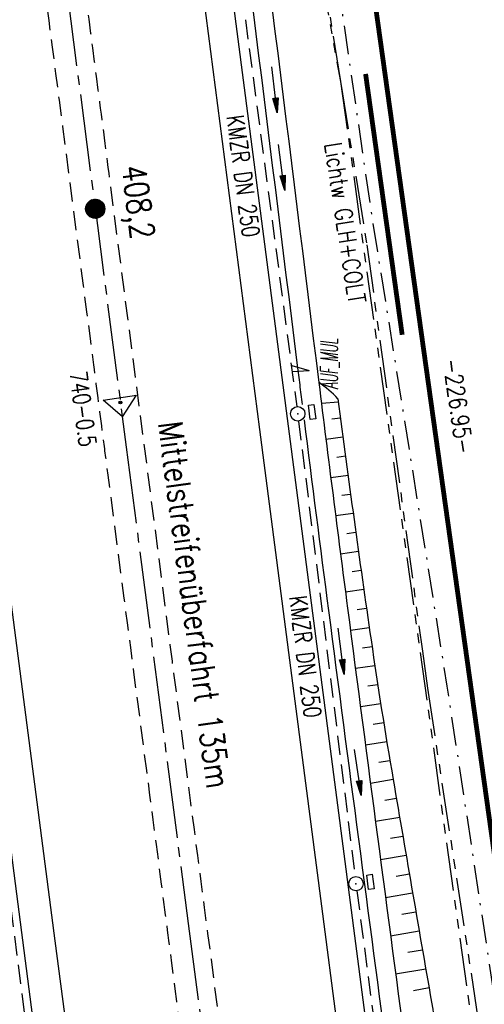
# Model space of a CAD drawing. Extents: x 446224 to 446791, y 446199 to 447379.
# Tile 51 of 113: x 446470 to 446519, y 446917 to 447019. Entities that reach past the tile are written whole.
import ezdxf
from ezdxf.enums import TextEntityAlignment as Align

# ---------------------------------------------------------------- set-up
doc = ezdxf.new("R2010")
doc.units = 0
doc.header["$LTSCALE"] = 2
doc.header["$MEASUREMENT"] = 0
for name, pattern in [('ACHSE', [5.5, 4, -0.5, 0.5, -0.5]), ('AUSGEZOGEN', [0]), ('BAB-FM2', [2.6, 1.5, -0.5, 0.1, -0.5]), ('GEMARKBAB', [3.7, 2, -0.5, 0.1, -0.5, 0.1, -0.5]), ('GESTRICH-X2', [1.5, 1, -0.5]), ('PHANTOMX2', [5, 2.5, -0.5, 0.5, -0.5, 0.5, -0.5])]:
    doc.linetypes.add(name, pattern=pattern)
doc.layers.get('0').update_dxf_attribs({"linetype": 'AUSGEZOGEN'})
for name, color, linetype in [('201-ABSTAND', 8, 'AUSGEZOGEN'), ('201-GEMARKGRZ', 7, 'GEMARKBAB'), ('201-GRENZL-BAB', 7, 'AUSGEZOGEN'), ('ACHSETOP', 250, 'ACHSE'), ('ANMERKUNG', 7, 'CONTINUOUS'), ('BAB_FM', 5, 'BAB-FM2'), ('BOESCHG', 250, 'AUSGEZOGEN'), ('BW-SCHRIFT', 250, 'AUSGEZOGEN'), ('FBRTOP', 250, 'AUSGEZOGEN'), ('HEKT_B', 250, 'CONTINUOUS'), ('KANAL', 7, 'GESTRICH-X2'), ('Lichtwellenleiter COLT', 46, 'PHANTOMX2'), ('Lichtwellenleiter GLH', 46, 'PHANTOMX2'), ('MS-UEBERFAHRT', 250, 'GESTRICH-X2'), ('MULDE', 250, 'AUSGEZOGEN'), ('Netzknoten_PKT', 7, 'CONTINUOUS'), ('Netzknoten_PKT-NR', 7, 'CONTINUOUS'), ('Netzknoten_SIGNATUR', 7, 'CONTINUOUS'), ('PFEIL', 7, 'CONTINUOUS'), ('PFEILTOP', 200, 'AUSGEZOGEN'), ('SCHSYMBOL', 200, 'AUSGEZOGEN'), ('TEXTO', 4, 'CONTINUOUS')]:
    doc.layers.add(name, color=color, linetype=linetype)
doc.styles.add('ROMANS', font='romans.shx', dxfattribs={"width": 0.8})

# ---------------------------------------------------------------- blocks, each defined once
blk = doc.blocks.new('*X15')
at = {"color": 0}
for p, q in [((212.23, 257.39), (213.24, 258.4)), ((212.24, 257.33), (213.31, 258.4)), ((212.24, 257.47), (213.17, 258.4)), ((212.24, 257.26), (213.37, 258.39)), ((212.24, 257.55), (213.09, 258.39)), ((212.25, 257.2), (213.43, 258.38)), ((212.26, 257.63), (213, 258.37)), ((212.27, 257.14), (213.49, 258.37)), ((212.28, 257.09), (213.55, 258.35)), ((212.29, 257.73), (212.9, 258.35)), ((212.3, 257.04), (213.6, 258.33)), ((212.32, 256.99), (213.65, 258.31)), ((212.34, 257.86), (212.78, 258.29)), ((212.35, 256.94), (213.69, 258.29)), ((212.37, 256.9), (213.74, 258.26)), ((212.4, 256.85), (213.78, 258.24)), ((212.43, 256.81), (213.83, 258.21)), ((212.46, 256.77), (213.86, 258.18)), ((212.49, 256.73), (213.9, 258.14)), ((212.53, 256.7), (213.94, 258.11)), ((212.56, 256.66), (213.97, 258.07)), ((212.6, 256.63), (214.01, 258.03)), ((212.64, 256.6), (214.04, 257.99)), ((212.68, 256.57), (214.07, 257.95)), ((212.73, 256.54), (214.09, 257.91)), ((212.77, 256.52), (214.12, 257.86)), ((212.82, 256.49), (214.14, 257.82)), ((212.87, 256.47), (214.16, 257.77)), ((212.92, 256.45), (214.18, 257.72)), ((212.97, 256.44), (214.2, 257.66)), ((213.03, 256.42), (214.21, 257.6)), ((213.09, 256.41), (214.22, 257.54)), ((213.16, 256.41), (214.23, 257.48)), ((213.22, 256.4), (214.23, 257.41)), ((213.3, 256.41), (214.23, 257.34)), ((213.38, 256.41), (214.22, 257.26)), ((213.46, 256.43), (214.2, 257.17)), ((213.56, 256.46), (214.18, 257.07)), ((213.69, 256.51), (214.12, 256.95))]:
    blk.add_line(p, q, dxfattribs=at)
blk = doc.blocks.new('SRMAST2')
at = {"color": 0}
blk.add_circle((0, 0), 0.999, dxfattribs=at)
blk.add_point((0, 0), dxfattribs=at)
blk.add_blockref('*X15', (-213.23, -257.4))
blk = doc.blocks.new('GST')
at = {"color": 0}
blk.add_circle((0, 0), 0.75, dxfattribs=at)
blk.add_point((0, 0), dxfattribs=at)
blk = doc.blocks.new('13')
blk.add_lwpolyline([(0.76, 1.22), (-0.75, 1.22), (-0.75, 1.8), (0.76, 1.8)], close=True)
at = {"rotation": 180}
blk.add_blockref('GST', (0, 0), dxfattribs=at)
blk = doc.blocks.new('PFEIL2')
at = {"color": 0}
for p, q in [((0.88, 0), (-2.4, -0.01)), ((0.88, -0.27), (0.88, 0.28)), ((0.88, 0.28), (2.43, 0.01)), ((0.91, 0.27), (0.88, 0.26)), ((0.97, 0.26), (0.88, 0.25)), ((1.02, 0.25), (0.88, 0.23)), ((1.07, 0.24), (0.88, 0.21)), ((1.13, 0.23), (0.88, 0.19)), ((1.18, 0.22), (0.88, 0.17)), ((1.24, 0.21), (0.88, 0.15)), ((1.29, 0.21), (0.88, 0.14)), ((1.34, 0.2), (0.88, 0.12)), ((1.4, 0.19), (0.88, 0.1)), ((1.45, 0.18), (0.88, 0.08)), ((1.51, 0.17), (0.88, 0.06)), ((1.56, 0.16), (0.88, 0.04)), ((1.61, 0.15), (0.88, 0.02)), ((1.67, 0.14), (0.88, 0.01)), ((1.72, 0.13), (0.88, -0.01)), ((1.78, 0.12), (0.88, -0.03)), ((1.83, 0.11), (0.88, -0.05)), ((1.88, 0.1), (0.88, -0.07)), ((1.94, 0.09), (0.88, -0.09)), ((2.05, 0.08), (0.88, -0.12)), ((1.99, 0.08), (0.88, -0.11)), ((2.1, 0.07), (0.88, -0.14)), ((2.15, 0.06), (0.88, -0.16)), ((2.21, 0.05), (0.88, -0.18)), ((2.26, 0.04), (0.88, -0.2)), ((2.32, 0.03), (0.88, -0.22)), ((2.37, 0.02), (0.88, -0.23)), ((2.42, 0.01), (0.88, -0.25)), ((2.43, 0.01), (0.88, -0.27))]:
    blk.add_line(p, q, dxfattribs=at)
blk = doc.blocks.new('PKT')
at = {"color": 0}
blk.add_circle((0, 0), 0.15, dxfattribs=at)
blk.add_point((0, 0), dxfattribs=at)
blk = doc.blocks.new('Station_Netzknoten')
at = {"layer": 'Netzknoten_SIGNATUR'}
for p, q in [((-1.75, 0.5), (1.75, 0.5)), ((0, -1.5), (-1.75, 0.5)), ((0, -1.5), (1.75, 0.5))]:
    blk.add_line(p, q, dxfattribs=at)
blk.add_point((0, 0), dxfattribs=at)

msp = doc.modelspace()

# ---------------------------------------------------------------- linework, layer by layer
at = {"layer": '201-GEMARKGRZ', "const_width": 0.5, "flags": 128}
msp.add_lwpolyline([(446506.16, 447013.77), (446509.97, 446986.63)], dxfattribs=at)
at = {"layer": '201-GRENZL-BAB', "const_width": 0.5, "flags": 128}
msp.add_lwpolyline([(446499.79, 447073.66), (446531.08, 446850.38)], dxfattribs=at)
at = {"layer": 'ACHSETOP'}
for p, q in [((446465.11, 447098.9), (446481.25, 446974.95)), ((446481.25, 446974.95), (446487.7, 446925.37)), ((446487.7, 446925.37), (446497.38, 446850.99))]:
    msp.add_line(p, q, dxfattribs=at)
at = {"layer": 'BAB_FM', "flags": 128}
msp.add_lwpolyline([(446480.79, 447302.55), (446478.15, 447289.43), (446476.49, 447271.89), (446476.53, 447247.9), (446484.51, 447175.57), (446483.9, 447156.33), (446485.1, 447147.91), (446492.37, 447098.44), (446506.72, 446999.46), (446514.63, 446950.07), (446522.15, 446900.63), (446529.74, 446851.2), (446535.6, 446801.53), (446540.64, 446745.55), (446545.8, 446702.01), (446555.7, 446623.64), (446560.33, 446603.07)], dxfattribs=at)
at = {"layer": 'BOESCHG'}
for p, q in [((446503.33, 446979.63), (446501.56, 446979.47)), ((446503.29, 446979.92), (446503.29, 446979.92)), ((446503.29, 446979.92), (446503.29, 446979.92)), ((446502.66, 446977.87), (446503.54, 446977.98)), ((446503.55, 446977.94), (446503.55, 446977.94)), ((446503.55, 446977.94), (446503.55, 446977.94)), ((446502.03, 446975.76), (446503.8, 446976)), ((446503.81, 446975.96), (446503.81, 446975.96)), ((446503.81, 446975.96), (446503.81, 446975.96)), ((446503.17, 446973.9), (446504.07, 446974.02)), ((446504.07, 446973.98), (446504.07, 446973.98)), ((446504.07, 446973.98), (446504.07, 446973.98)), ((446502.53, 446971.79), (446504.33, 446972.03)), ((446504.34, 446971.99), (446504.34, 446971.99)), ((446504.34, 446971.99), (446504.34, 446971.99)), ((446503.69, 446969.93), (446504.6, 446970.05)), ((446504.61, 446970.01), (446504.61, 446970.01)), ((446504.61, 446970.01), (446504.61, 446970.01)), ((446503.04, 446967.82), (446504.87, 446968.07)), ((446504.88, 446968.03), (446504.88, 446968.03)), ((446504.88, 446968.03), (446504.88, 446968.03)), ((446504.22, 446965.96), (446505.15, 446966.09)), ((446505.15, 446966.05), (446505.15, 446966.05)), ((446505.15, 446966.05), (446505.15, 446966.05)), ((446503.55, 446963.85), (446505.42, 446964.11)), ((446505.43, 446964.07), (446505.43, 446964.07)), ((446505.43, 446964.07), (446505.43, 446964.07)), ((446504.75, 446961.99), (446505.7, 446962.13)), ((446505.7, 446962.09), (446505.7, 446962.09)), ((446505.7, 446962.09), (446505.7, 446962.09)), ((446504.06, 446959.87), (446505.98, 446960.15)), ((446505.98, 446960.11), (446505.98, 446960.11)), ((446505.98, 446960.11), (446505.98, 446960.11)), ((446505.29, 446958.03), (446506.26, 446958.17)), ((446506.26, 446958.13), (446506.27, 446958.13)), ((446506.26, 446958.13), (446506.27, 446958.13)), ((446504.58, 446955.9), (446506.55, 446956.19)), ((446506.55, 446956.15), (446506.55, 446956.15)), ((446506.55, 446956.15), (446506.55, 446956.15)), ((446505.84, 446954.06), (446506.83, 446954.21)), ((446506.84, 446954.17), (446506.84, 446954.17)), ((446506.84, 446954.17), (446506.84, 446954.17)), ((446505.1, 446951.93), (446507.13, 446952.23)), ((446507.13, 446952.19), (446507.13, 446952.19)), ((446507.13, 446952.19), (446507.13, 446952.19)), ((446506.39, 446950.09), (446507.43, 446950.25)), ((446507.43, 446950.21), (446507.43, 446950.21)), ((446507.43, 446950.21), (446507.43, 446950.21)), ((446505.62, 446947.94), (446507.73, 446948.28)), ((446507.74, 446948.24), (446507.74, 446948.24)), ((446507.74, 446948.24), (446507.74, 446948.24)), ((446506.96, 446946.13), (446508.05, 446946.3)), ((446508.05, 446946.26), (446508.05, 446946.26)), ((446508.05, 446946.26), (446508.05, 446946.26)), ((446506.14, 446943.96), (446508.37, 446944.33)), ((446508.37, 446944.29), (446508.37, 446944.29)), ((446508.37, 446944.29), (446508.37, 446944.29)), ((446507.55, 446942.16), (446508.69, 446942.35)), ((446508.7, 446942.31), (446508.7, 446942.31)), ((446508.7, 446942.31), (446508.7, 446942.31)), ((446506.67, 446939.98), (446509.03, 446940.38)), ((446509.03, 446940.34), (446509.04, 446940.34)), ((446509.03, 446940.34), (446509.04, 446940.34)), ((446508.15, 446938.2), (446509.37, 446938.41)), ((446509.37, 446938.37), (446509.37, 446938.37)), ((446509.37, 446938.37), (446509.37, 446938.37)), ((446507.19, 446936.01), (446509.71, 446936.44)), ((446509.71, 446936.4), (446509.71, 446936.4)), ((446509.71, 446936.4), (446509.71, 446936.4)), ((446508.75, 446934.25), (446510.04, 446934.47)), ((446510.05, 446934.43), (446510.05, 446934.43)), ((446510.05, 446934.43), (446510.05, 446934.43)), ((446507.71, 446932.04), (446510.38, 446932.5)), ((446510.39, 446932.46), (446510.39, 446932.46)), ((446510.39, 446932.46), (446510.39, 446932.46)), ((446509.35, 446930.29), (446510.72, 446930.53)), ((446510.73, 446930.49), (446510.73, 446930.49)), ((446510.73, 446930.49), (446510.73, 446930.49)), ((446508.24, 446928.07), (446511.06, 446928.55)), ((446511.07, 446928.51), (446511.07, 446928.52)), ((446511.07, 446928.51), (446511.07, 446928.52)), ((446509.95, 446926.33), (446511.4, 446926.58)), ((446511.41, 446926.54), (446511.41, 446926.54)), ((446511.41, 446926.54), (446511.41, 446926.54)), ((446508.76, 446924.1), (446511.74, 446924.61)), ((446511.75, 446924.57), (446511.75, 446924.57)), ((446511.75, 446924.57), (446511.75, 446924.57)), ((446510.55, 446922.38), (446512.08, 446922.64)), ((446512.09, 446922.6), (446512.09, 446922.6)), ((446512.09, 446922.6), (446512.09, 446922.6)), ((446509.29, 446920.13), (446512.42, 446920.67)), ((446512.43, 446920.63), (446512.43, 446920.63)), ((446512.43, 446920.63), (446512.43, 446920.63)), ((446511.16, 446918.42), (446512.77, 446918.7)), ((446512.77, 446918.66), (446512.77, 446918.66)), ((446512.77, 446918.66), (446512.77, 446918.66))]:
    msp.add_line(p, q, dxfattribs=at)
at = {"layer": 'BOESCHG', "flags": 128}
msp.add_lwpolyline([(446503.28, 446979.96, 0.003719), (446506.73, 446954.88, 0.0064), (446509.03, 446940.35, 0.000505), (446513.15, 446916.45, -0.002169), (446514.09, 446910.89, -0.003232), (446516.91, 446893.04, -0.003453), (446519.33, 446876.3, -0.012573), (446522.47, 446848.13, 0.010866), (446526, 446815.52, 0.000539), (446528.66, 446795.26, 0.00089), (446530.31, 446783.01, 0.002609), (446534.49, 446753.41, -0.003347), (446537.72, 446730.32, -0.002531), (446538.59, 446723.52, -0.00106), (446540.56, 446707.26, -0.007087), (446541.64, 446696.89, 0.002565), (446544.36, 446668.21, 0.012146), (446544.89, 446663.94, 0.003958), (446546.95, 446650.9)], format="xyb", dxfattribs=at)
at = {"layer": 'BOESCHG'}
msp.add_arc((446494.74, 446972.07), 11.63, 42.7496, 55.7671, dxfattribs=at)
at = {"layer": 'FBRTOP'}
for p, q in [((446483.16, 447068.69), (446495.13, 446976.76)), ((446495.13, 446976.76), (446501.58, 446927.18)), ((446467.36, 446973.14), (446473.82, 446923.56)), ((446501.58, 446927.18), (446511.26, 446852.8)), ((446473.82, 446923.56), (446483.5, 446849.19))]:
    msp.add_line(p, q, dxfattribs=at)
at = {"layer": 'FBRTOP', "flags": 128}
msp.add_lwpolyline([(446499.34, 446706.44), (446495.92, 446730.81), (446492.49, 446755.46), (446489.22, 446780.18), (446485.99, 446804.89), (446482.75, 446829.62), (446479.53, 446854.37), (446476.32, 446879.03), (446473.06, 446903.8), (446469.86, 446928.47), (446466.65, 446953.23), (446463.45, 446977.73), (446460.22, 447002.45), (446457, 447027.2), (446453.77, 447051.82)], dxfattribs=at)
at = {"layer": 'FBRTOP'}
msp.add_lwpolyline([(446489.74, 447041.42), (446498.1, 446977.14), (446504.56, 446927.56), (446514.24, 446853.19), (446517.47, 446828.4), (446519.55, 446812.43), (446520.7, 446803.63), (446523.97, 446778.88), (446527.31, 446754.15), (446530.7, 446729.42), (446534.17, 446704.7), (446534.82, 446700.08), (446537.67, 446679.96), (446541.18, 446655.21), (446544.69, 446630.46), (446548.2, 446605.7), (446551.32, 446583.69)], dxfattribs=at)
at = {"layer": 'KANAL'}
for p, q in [((446492.47, 447028.31), (446499, 446979.16)), ((446499.19, 446977.66), (446505.06, 446930.28)), ((446468.47, 446932.97), (446474.66, 446884.84)), ((446505.25, 446928.78), (446511.56, 446880.78))]:
    msp.add_line(p, q, dxfattribs=at)
at = {"layer": 'Lichtwellenleiter COLT'}
for p, q in [((446496.05, 447054.34), (446503.54, 447012.99)), ((446503.54, 447012.99), (446517.67, 446911.71))]:
    msp.add_line(p, q, dxfattribs=at)
at = {"layer": 'Lichtwellenleiter GLH'}
for p, q in [((446499.63, 447037.46), (446503.54, 447012.99)), ((446503.54, 447012.99), (446506.29, 446995.98)), ((446506.29, 446995.98), (446512.07, 446953.71)), ((446512.07, 446953.71), (446512.6, 446949.86)), ((446512.6, 446949.86), (446519.41, 446905.34))]:
    msp.add_line(p, q, dxfattribs=at)
at = {"layer": 'MS-UEBERFAHRT', "flags": 128}
for points in [[(446492.68, 446901.87, 0.000014), (446491.96, 446907.42, 0.000123), (446491.88, 446908.06, 0.00001), (446486.21, 446951.44, -0.000105), (446485.7, 446955.36), (446479.62, 447002.2, -0.000148), (446478.34, 447012.07, -0.000062), (446475.29, 447035.71)], [(446471.1, 447035.19, -0.000104), (446472, 447028.45, -0.000808), (446472.11, 447027.59, -0.000034), (446477.84, 446983.49, 0.000191), (446478.85, 446975.7, 0.000074), (446479.33, 446972.02, -0.000007), (446484.69, 446931.05, -0.000393), (446485.79, 446922.56, -0.000157), (446488.53, 446901.35)]]:
    msp.add_lwpolyline(points, format="xyb", dxfattribs=at)
at = {"layer": 'MULDE'}
for points in [[(446487.49, 447094.49, -0.000911), (446489.84, 447074.37, 0.001684), (446492.05, 447055.71, 0.000718), (446492.17, 447054.72, 0.00001), (446501.29, 446981.68, 0.001378), (446504.28, 446958.2, 0.00068), (446510.55, 446910.61, 0.00068)], [(446488.51, 447068.46, 0.001172), (446490.07, 447055.47, 0.000718), (446490.19, 447054.47, 0.00001), (446499.3, 446981.44, 0.00012), (446499.56, 446979.39, 0.00068)], [(446499.76, 446977.79, 0.001164), (446502.3, 446957.94, 0.00068), (446508.57, 446910.35, 0.00068)]]:
    msp.add_lwpolyline(points, format="xyb", dxfattribs=at)

# ---------------------------------------------------------------- block references
at = {"layer": 'HEKT_B'}
msp.add_blockref('SRMAST2', (446478.02, 446999.74), dxfattribs=at)
at = {"layer": 'Netzknoten_PKT'}
msp.add_blockref('PKT', (446480.64, 446979.59), dxfattribs=at)
at = {"layer": 'Netzknoten_SIGNATUR', "rotation": 8.200787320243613}
msp.add_blockref('Station_Netzknoten', (446480.64, 446979.59), dxfattribs=at)
at = {"layer": 'PFEIL'}
for p, rotation in [((446497.41, 447004.06), 277.5757000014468), ((446503.62, 446953.71), 277.0651000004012)]:
    msp.add_blockref('PFEIL2', p, dxfattribs=dict(at, rotation=rotation))
at = {"layer": 'PFEILTOP'}
for p, rotation in [((446496.67, 447012.13), 276.3472846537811), ((446505.36, 446941.09), 277.9939140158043)]:
    msp.add_blockref('PFEIL2', p, dxfattribs=dict(at, rotation=rotation))
at = {"layer": 'SCHSYMBOL', "rotation": 277.4164}
for p in [(446499.1, 446978.41), (446505.16, 446929.52)]:
    msp.add_blockref('13', p, dxfattribs=at)

# ---------------------------------------------------------------- texts
at = {"layer": '201-ABSTAND', "insert": (446515.81, 446979.21), "char_height": 1.8, "attachment_point": 5, "rotation": 277.9755, "style": 'ROMANS'}
msp.add_mtext('-226.95-', dxfattribs=at)
at = {"layer": 'ANMERKUNG', "style": 'ROMANS', "oblique": 7, "width": 0.5}
for s, p in [('AUF_MUL', (446503.28, 446980.96)), ('V', (446500.29, 446982.56))]:
    msp.add_text(s, height=1.8, rotation=90, dxfattribs=at).set_placement(p)
at = {"layer": 'BW-SCHRIFT', "style": 'ROMANS', "width": 0.8}
msp.add_text('Mittelstreifenüberfahrt 135m', height=2.5, rotation=277.5863, dxfattribs=at).set_placement((446484.57, 446977.45))
at = {"layer": 'HEKT_B', "style": 'ROMANS', "width": 0.8}
msp.add_text('408,2', height=2.5, rotation=277.4164, dxfattribs=at).set_placement((446480.78, 447004.12))
at = {"layer": 'Lichtwellenleiter GLH', "style": 'ROMANS', "width": 0.8}
msp.add_text('Lichtw GLH+COLT', height=1.8, rotation=278.6217, dxfattribs=at).set_placement((446501.87, 447006.51))
at = {"layer": 'Netzknoten_PKT-NR', "style": 'ROMANS', "width": 0.75}
msp.add_text('740-0.5', height=1.8, rotation=277.4168, dxfattribs=at).set_placement((446476.37, 446974.9), align=Align.RIGHT)
at = {"layer": 'TEXTO', "style": 'ROMANS', "width": 0.75}
for rotation, p in [(277.5757, (446492.53, 447003.03)), (277.0651, (446499.01, 446953.04))]:
    msp.add_text('KMZR DN 250', height=1.8, rotation=rotation, dxfattribs=at).set_placement(p, align=Align.CENTER)

doc.saveas('drawing.dxf')
